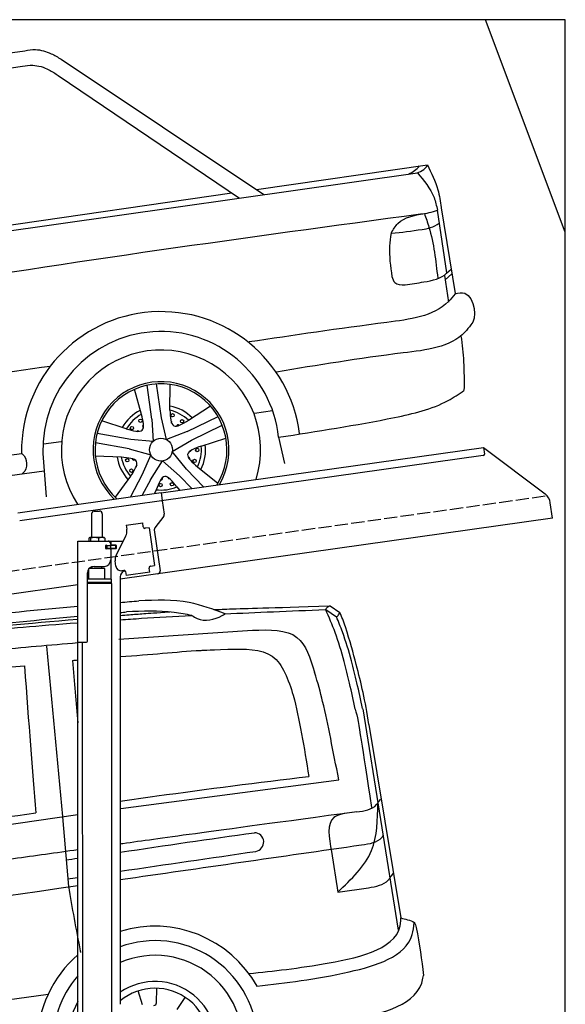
# Model space of a CAD drawing. Extents: x 199 to 6000, y -525 to 5850.
# Tile 4 of 4: x 3446 to 5500, y 2144 to 5850. Entities that reach past the tile are written whole.
import ezdxf

# ---------------------------------------------------------------- set-up
doc = ezdxf.new("R2010")
doc.units = 0
doc.header["$LTSCALE"] = 10
doc.header["$MEASUREMENT"] = 0
doc.linetypes.add('GEN3', pattern=[6.25, 5, -1.25])
doc.layers.get('0').update_dxf_attribs({"linetype": 'CONTINUOUS'})
for name, color, linetype in [('3', 6, 'GEN3'), ('CAR', 1, 'CONTINUOUS'), ('SICHTBARE_KANTEN_DIN_', 7, 'CONTINUOUS')]:
    doc.layers.add(name, color=color, linetype=linetype)
doc.layers.add('AM_0', color=7, linetype='CONTINUOUS', lineweight=30)

# ---------------------------------------------------------------- blocks, each defined once
blk = doc.blocks.new('Van200_EG')
at = {"layer": 'CAR'}
for p, q in [((30577.2, 3274.5), (30618, 3246.9)), ((30593.7, 3288.9), (30629.8, 3264.3)), ((29798.8, 3163.7), (30302.2, 3196.8)), ((30717.4, 2901.7), (30849.4, 2067.9)), ((30739.2, 2842), (30859.6, 2114.5)), ((29806.7, 2526.4), (30626.6, 2634.3)), ((29804.2, 2526), (29806.7, 2526.4)), ((27323.7, 2171.9), (29644.2, 2503.2)), ((29586.9, 2494.7), (29608.7, 2232.5)), ((30598.8, 2363.8), (30622.8, 2211.6)), ((30622.8, 2211.6), (30738.1, 2227.8)), ((27543.2, 1548.8), (29532.8, 1827.8)), ((29888.3, 1787), (29871.3, 1839.3)), ((29940.3, 1794.3), (29942.2, 1849.3)), ((30018.2, 1769.4), (30048.5, 1815.3))]:
    blk.add_line(p, q, dxfattribs=at)
for centre, radius, start, end in [((30308.6, 2399.7), 35.3, 278.266, 89.7479), ((29933.4, 1641.2), 441.9, 29.2479, 106.9984), ((29935.3, 1643.1), 385.6, 4.5254, 109.8845), ((29933.4, 1641.2), 441.9, 130.8756, 179.48), ((29935, 1643.4), 330.2, 347.4042, 113.3452), ((29935.3, 1643.1), 385.6, 139.032, 183.3106), ((29935, 1643.4), 231.7, 337.9146, 124.3813), ((29935, 1643.4), 206, 333.6849, 129.4239), ((29935, 1643.4), 330.2, 151.7436, 208.2564), ((29930.3, 1794.7), 10, 271.7882, 358)]:
    blk.add_arc(centre, radius, start, end, dxfattribs=at)
for points in [[(29804.2, 3301.7), (29827.5, 3303.7), (29850.8, 3305.7), (29874.2, 3307.7)], [(29804.2, 3263.8), (29811.9, 3264.5), (29819.7, 3265.2), (29827.5, 3265.9)], [(29892.5, 3259.8), (29914.2, 3261.2), (29936, 3262.6), (29990.2, 3266.1)], [(30198.6, 3258.8), (30315, 3264.3), (30440.2, 3269.5), (30577.2, 3274.5)], [(29804.2, 3252.5), (29815, 3253.4), (29826.1, 3254.3), (29837.3, 3255.3)], [(29804.2, 3236.6), (29829.6, 3238.3), (29856.1, 3240.1), (29883.8, 3241.9)], [(29837.3, 3255.3), (29855.7, 3256.8), (29874.1, 3258.3), (29892.5, 3259.8)], [(29883.8, 3241.9), (29944.6, 3245.6), (30007.5, 3249.2), (30073.3, 3252.6)], [(29526.7, 3137.7), (29546.5, 2923.6), (29566.3, 2709.6), (29586.1, 2495.6)], [(29623.8, 3083.4), (29630.5, 3084), (29637.3, 3084.5), (29644.2, 3085.1)], [(29623.8, 3083.4), (29630.6, 3002.4), (29637.4, 2923.9), (29644.2, 2848.6)], [(29443.4, 3062.9), (29460.4, 2841.4), (29471.9, 2671.9), (29486, 2509.3)], [(30455.1, 2952.1), (30478, 2865.6), (30496.6, 2754), (30513.2, 2647)], [(30688.5, 2899.4), (30703.1, 2849.6), (30712.6, 2763.6), (30749.7, 2530)], [(29804.2, 2361.8), (29974.8, 2386.6), (30137.8, 2411.5), (30308.7, 2434.9)], [(29804.2, 2258.9), (30106.7, 2302.3), (30409.3, 2345.7), (30711.9, 2389.1)], [(29599.5, 2332.8), (29614.5, 2334.8), (29629.4, 2336.9), (29644.2, 2339)], [(29804.2, 2290.2), (29976.1, 2315.2), (30143.2, 2339.6), (30313.6, 2364.8)], [(29606.2, 2261.5), (29618.9, 2263.3), (29631.6, 2265.2), (29644.2, 2267)], [(27340.4, 1905.5), (28108.3, 2015.7), (28876.3, 2125.8), (29644.2, 2236)]]:
    blk.add_open_spline(points, degree=3, dxfattribs=at)
for points, knots in [([(30198.6, 3258.8), (30154.1, 3275.5), (30049.9, 3314.6), (29938.2, 3310.2), (29874.2, 3307.7)], [0, 0, 0, 0, 141.325743, 331.027456, 331.027456, 331.027456, 331.027456]), ([(28241.2, 3113.3), (28387, 3133.2), (28707.9, 3176.9), (29174.7, 3243.1), (29497.3, 3274.4), (29644.2, 3287.6)], [0, 0, 0, 0, 441.664894, 971.537427, 1413.986548, 1413.986548, 1413.986548, 1413.986548]), ([(30073.3, 3252.6), (30051.2, 3256.9), (29970.3, 3272.8), (29887.6, 3268.8), (29827.5, 3265.9)], [0, 0, 0, 0, 67.469785, 246.836251, 246.836251, 246.836251, 246.836251]), ([(30156.5, 3274.5), (30166.3, 3275.1), (30257.7, 3278.9), (30355.4, 3281.1), (30593.7, 3288.9)], [253.741883, 253.741883, 253.741883, 253.741883, 322.989321, 518.291981, 518.291981, 518.291981, 518.291981]), ([(30577.2, 3274.5), (30580.3, 3280.1), (30584.3, 3287.3), (30591.9, 3288.6), (30593.7, 3288.9)], [0, 0, 0, 0, 17.428486, 22.636983, 22.636983, 22.636983, 22.636983]), ([(30688.2, 2900.4), (30681.4, 2932.8), (30668.7, 2992.9), (30644.5, 3089.3), (30617.2, 3182.9), (30589.6, 3246.1), (30577.2, 3274.5)], [0, 0, 0, 0, 99.320792, 184.369174, 298.124336, 391.159873, 391.159873, 391.159873, 391.159873]), ([(30618, 3246.7), (30621.9, 3250.2), (30627.3, 3255.3), (30629.2, 3262.3), (30629.8, 3264.3)], [0, 0, 0, 0, 15.273627, 21.496643, 21.496643, 21.496643, 21.496643]), ([(30739.2, 2842), (30726.3, 2934), (30702.5, 3030.4), (30663.9, 3174.5), (30637.8, 3249.3), (30629.8, 3264.3)], [0, 0, 0, 0, 234.896423, 370.689504, 421.512982, 421.512982, 421.512982, 421.512982]), ([(28059.6, 3015.8), (28153.3, 3033.9), (28553.4, 3110.3), (29067.5, 3176.3), (29488.3, 3213.8), (29644.2, 3225.3)], [37.963752, 37.963752, 37.963752, 37.963752, 324.409822, 1259.924276, 1590.366794, 1590.366794, 1590.366794, 1590.366794]), ([(28138.7, 3051), (28199.5, 3061.8), (28542.5, 3121), (29023.8, 3183.1), (29445.1, 3221.8), (29644.2, 3238.9)], [171.842484, 171.842484, 171.842484, 171.842484, 357.110137, 1216.113521, 1626.446413, 1626.446413, 1626.446413, 1626.446413]), ([(28297.6, 3085.6), (28427.4, 3105.7), (28729.6, 3152.6), (29178.8, 3206.1), (29498.2, 3236.2), (29644.2, 3249.4)], [0, 0, 0, 0, 394.255479, 917.126864, 1356.81106, 1356.81106, 1356.81106, 1356.81106]), ([(30073.3, 3252.6), (30079.7, 3248.5), (30112.9, 3227.1), (30164.6, 3237.3), (30195, 3256.5), (30198.6, 3258.8)], [0, 0, 0, 0, 22.595416, 117.648693, 130.804633, 130.804633, 130.804633, 130.804633]), ([(30715.7, 2902.3), (30708.9, 2934.7), (30696.2, 2994.8), (30672.1, 3091.2), (30647.7, 3174.6), (30625.4, 3228.6), (30618, 3246.9)], [0, 0, 0, 0, 99.320792, 184.369174, 298.124336, 359.504265, 359.504265, 359.504265, 359.504265]), ([(30302.2, 3196.8), (30365.9, 3199.1), (30484.9, 3203.2), (30519.3, 3091.4), (30535.3, 3039.5)], [0, 0, 0, 0, 168.99942, 315.572798, 315.572798, 315.572798, 315.572798]), ([(28049.8, 2946.7), (28168.9, 2967.7), (28593.7, 3042.7), (29126.5, 3105.3), (29540, 3141.7), (29644.2, 3150.6)], [0, 0, 0, 0, 362.531789, 1294.156043, 1607.848213, 1607.848213, 1607.848213, 1607.848213]), ([(29804.2, 3097.7), (29861, 3102.1), (29977.5, 3111), (30062.6, 3119.4), (30124.4, 3122.1), (30209.3, 3125.6)], [203.451852, 203.451852, 203.451852, 203.451852, 394.884581, 610.194596, 641.703175, 641.703175, 641.703175, 641.703175]), ([(30209.3, 3125.6), (30272.3, 3127), (30397.3, 3129.8), (30435.9, 3011.1), (30455.1, 2952.1)], [0, 0, 0, 0, 168.99942, 335.779218, 335.779218, 335.779218, 335.779218]), ([(28540.1, 2956.2), (28668.2, 2977.5), (28967.5, 3027.2), (29270.2, 3049.9), (29443.4, 3062.9)], [0, 0, 0, 0, 389.325694, 909.952043, 909.952043, 909.952043, 909.952043]), ([(30626.6, 2634.3), (30604.8, 2744.4), (30580, 2877.2), (30548.3, 2997.9), (30535.3, 3039.5)], [0, 0, 0, 0, 290.459213, 404.432115, 404.432115, 404.432115, 404.432115]), ([(29804.2, 2553.6), (29850.1, 2560.3), (30086.1, 2594.2), (30322.7, 2623.5), (30513.2, 2647)], [132.940063, 132.940063, 132.940063, 132.940063, 272.141647, 848.169641, 848.169641, 848.169641, 848.169641]), ([(30693.9, 2513.3), (30722.7, 2517.2), (30756, 2521.8), (30777.3, 2552.7), (30784.8, 2561.7), (30784.8, 2561.7)], [0, 0, 0, 0, 79.596131, 92.046017, 111.203029, 111.203029, 111.203029, 111.203029]), ([(30622.8, 2211.6), (30673.9, 2259.9), (30770.8, 2351.5), (30772.4, 2484.1), (30773.2, 2546.8)], [0, 0, 0, 0, 201.341385, 381.716335, 381.716335, 381.716335, 381.716335]), ([(28578.6, 2377.9), (28700, 2396.8), (29002, 2443.7), (29304.8, 2484.8), (29486, 2509.3)], [0, 0, 0, 0, 368.478841, 916.844242, 916.844242, 916.844242, 916.844242]), ([(30693.9, 2513.3), (30103.7, 2434.3), (29955.5, 2413.3), (29807.3, 2392.8), (29804.2, 2392.4)], [0, 0, 0, 0, 439.230717, 448.819345, 448.819345, 448.819345, 448.819345]), ([(30676.1, 2510.7), (30649.7, 2507.6), (30575.3, 2498.6), (30589.6, 2416.7), (30598.8, 2363.8)], [0, 0, 0, 0, 70.404192, 199.062703, 199.062703, 199.062703, 199.062703]), ([(30711.9, 2389.1), (30742.9, 2393.7), (30774.3, 2398), (30791.8, 2421), (30793.2, 2423)], [0, 0, 0, 0, 79.596131, 86.822489, 86.822489, 86.822489, 86.822489]), ([(29644.2, 2370.4), (29563.3, 2359.2), (29199.9, 2308.9), (28435.2, 2185.7), (27759.5, 2072.4), (27329.3, 1981)], [610.333286, 610.333286, 610.333286, 610.333286, 855.344026, 1711.653293, 2948.481072, 2948.481072, 2948.481072, 2948.481072]), ([(30738.1, 2227.8), (30766.7, 2233.2), (30800, 2237.8), (30821.3, 2268.7), (30827.8, 2277), (30831.7, 2282)], [0, 0, 0, 0, 79.596131, 92.046017, 111.203029, 111.203029, 111.203029, 111.203029]), ([(29609, 2233.5), (29622.9, 2152.1), (29637.2, 2068.9), (29654.5, 1986.2), (29654.9, 1984.3)], [0, 0, 0, 0, 247.578615, 253.374978, 253.374978, 253.374978, 253.374978]), ([(30288.1, 1904.6), (30380.3, 1914.3), (30567.2, 1934), (30862.8, 2001.8), (30859.7, 2110.7), (30859.6, 2114.5)], [0, 0, 0, 0, 304.498419, 617.213213, 628.527956, 628.527956, 628.527956, 628.527956]), ([(30859.6, 2114.5), (30867.8, 2112), (30884.5, 2106.9), (30912.2, 2101.8), (30930.9, 2021.1), (30938.3, 1956.3), (30945, 1898)], [0, 0, 0, 0, 26.570962, 53.720792, 73.875724, 256.158299, 256.158299, 256.158299, 256.158299]), ([(30318.3, 1857.2), (30428, 1869.9), (30623.5, 1892.5), (30896.1, 1972.4), (30908.6, 2080.8), (30910.4, 2095.9)], [0, 0, 0, 0, 351.757388, 627.204977, 671.745957, 671.745957, 671.745957, 671.745957]), ([(30319.7, 1673.5), (30430.9, 1689), (30636.6, 1717.5), (30929.7, 1788.5), (30944.5, 1894.3), (30945, 1898)], [0, 0, 0, 0, 362.689012, 670.396702, 681.362593, 681.362593, 681.362593, 681.362593])]:
    blk.add_open_spline(points, degree=3, knots=knots, dxfattribs=at)
blk = doc.blocks.new('Car205_OG')
at = {"layer": 'CAR'}
for p, q in [((34198, 3131.4), (34652.1, 3193.1)), ((34789, 3161.6), (35552.5, 2651.8)), ((34205.5, 3075.2), (34643.5, 3134.6)), ((34778.5, 3099.6), (35460.2, 2638.1)), ((35524.3, 2671.3), (36167.5, 2763.8)), ((33029.6, 2292.2), (36121.8, 2732.3)), ((34313.9, 2497), (35430.9, 2657.8)), ((36220, 2601.6), (36272, 2279.5)), ((36240.1, 2356.8), (36205.2, 2593.5)), ((36231.4, 2347.3), (36246.5, 2247.4)), ((36233.9, 2330.8), (36259.9, 2353.6)), ((36239.9, 2356.5), (36256.7, 2371.1)), ((35130.5, 1806.9), (35112.6, 1934.3)), ((35166.2, 1811.9), (35148.3, 1939.3)), ((35198.7, 1839.8), (35199.7, 1937.5)), ((35091.4, 1824.6), (35065.6, 1919.3)), ((35268.7, 1802.7), (35350.7, 1856.5)), ((35263.9, 1759.9), (35379.6, 1816.4)), ((35516.9, 1829.3), (35584.5, 1838.8)), ((35034.4, 1769.5), (34941.9, 1800.7)), ((35130.5, 1806.9), (35135, 1722.6)), ((35185.1, 1729.6), (35166.2, 1811.9)), ((35279.7, 1727.6), (35395.3, 1784)), ((35050.9, 1730), (34924.2, 1752.4)), ((35263.9, 1759.9), (35185.1, 1729.6)), ((34722.2, 1713.2), (34789.7, 1721.8)), ((35044.7, 1694.6), (34918, 1716.9)), ((35135, 1722.6), (35050.9, 1730)), ((35207.3, 1684.2), (35279.7, 1727.6)), ((35316.3, 1705.3), (35409.5, 1734.5)), ((35607.4, 1738.2), (35629.6, 1639.1)), ((32949.3, 1443.5), (34639.9, 1677.4)), ((34639.9, 1680.8), (34640, 1677.3)), ((34720.3, 1676.9), (34725, 1612.6)), ((35044.7, 1694.6), (35126.2, 1672.8)), ((35126.2, 1672.8), (35093.2, 1595.1)), ((35260.5, 1618.6), (35207.3, 1684.2)), ((35015.7, 1662.8), (34917.7, 1667.5)), ((35125, 1578.2), (35170.9, 1649)), ((35170.9, 1649), (35234.6, 1593.6)), ((32884.7, 1354.7), (34725, 1612.6)), ((34641.8, 1600.9), (34641.8, 1600.8)), ((34725, 1612.6), (34732.2, 1514.2)), ((35093.2, 1595.1), (35050.1, 1514.1)), ((35234.6, 1593.6), (35281, 1545.5)), ((35260.5, 1618.6), (35325.1, 1551.7)), ((35302.6, 1627.3), (35379.1, 1565.9)), ((35050.5, 1591.6), (34992.3, 1513.2)), ((35125, 1578.2), (35094.2, 1520.3)), ((35146.3, 1540.8), (35141, 1526.8)), ((35224.7, 1551.9), (35234, 1538.9))]:
    blk.add_line(p, q, dxfattribs=at)
for centre, radius in [((35208.4, 1821), 6.36), ((35055.3, 1773), 6.36), ((35087.7, 1800.3), 6.36), ((35244.4, 1798.7), 6.36), ((35164.9, 1691.6), 43), ((35301.4, 1690.3), 6.36), ((35037.7, 1651.8), 6.36), ((35291.3, 1649.1), 6.36), ((35053.7, 1612.6), 6.36), ((35163.5, 1558.3), 6.36), ((35205.8, 1561.4), 6.36)]:
    blk.add_circle(centre, radius, dxfattribs=at)
for centre, radius, start, end in [((36047.8, 2836.9), 118.7, 294.4638, 319.2934), ((36113.3, 2795.1), 63.4, 277.6763, 329.2695), ((36129.5, 2779.3), 200.7, 273.5975, 292.1855), ((35165.1, 1686), 525.2, 7.3137, 180.57), ((35164.9, 1691.6), 444.9, 6.0029, 181.8997), ((35164.9, 1691.6), 375.1, 342.6049, 213.2261), ((35164.9, 1691.6), 256, 329.0759, 226.637), ((35164.9, 1691.6), 248.2, 327.6097, 228.0879), ((35166.9, 1695.1), 163.9, 45.1992, 78.6736), ((35163.6, 1692.9), 166.1, 117.3594, 150.4276), ((35164.9, 1691.6), 152, 118.8141, 149.1859), ((35164.9, 1691.6), 152, 46.8141, 77.1859), ((35102.1, 1779.2), 6.36, 119.5051, 235.2581), ((35199, 1794.1), 6.36, 339.869, 53.9068), ((35228.8, 1778.4), 6.36, 47.5051, 163.2581), ((35078, 1755.7), 6.36, 51.869, 125.9068), ((35164.9, 1691.6), 152, 334.8141, 5.1859), ((35168.3, 1691.3), 164.5, 333.3287, 6.5396), ((35272.9, 1690.9), 6.36, 267.869, 341.9068), ((35162.6, 1690.4), 165.3, 189.3542, 222.4598), ((35164.9, 1691.6), 152, 190.8141, 221.1859), ((35062.3, 1659), 6.36, 191.5051, 307.2581), ((35077.2, 1628.8), 6.36, 123.869, 197.9068), ((35267.2, 1657.7), 6.36, 335.5051, 91.2581), ((35164.3, 1583.9), 6.36, 263.5051, 19.2581), ((35197.6, 1588.8), 6.36, 195.869, 269.9068), ((35164.9, 1691.6), 152, 262.8141, 293.1859)]:
    blk.add_arc(centre, radius, start, end, dxfattribs=at)
for points, knots in [([(34652.1, 3193.1), (34665.5, 3195.4), (34699.1, 3201.1), (34746.8, 3186), (34776.7, 3168.7), (34789, 3161.6)], [0, 0, 0, 0, 40.330261, 101.403116, 144.207504, 144.207504, 144.207504, 144.207504]), ([(34643.5, 3134.6), (34656.4, 3136.7), (34690.3, 3142), (34737.8, 3126.3), (34766.9, 3107.2), (34778.5, 3099.6)], [0, 0, 0, 0, 39.093953, 101.876104, 143.592094, 143.592094, 143.592094, 143.592094]), ([(36167.5, 2763.8), (36182.4, 2733), (36207.5, 2681.7), (36216.3, 2625.4), (36219.9, 2602.8)], [0, 0, 0, 0, 101.819881, 170.094054, 170.094054, 170.094054, 170.094054]), ([(36130.1, 2733.9), (36154.7, 2704.5), (36190, 2662.4), (36201.7, 2609.5), (36205.2, 2593.5)], [0, 0, 0, 0, 112.410766, 161.086081, 161.086081, 161.086081, 161.086081]), ([(32954.8, 2073.4), (33172.3, 2112.7), (33579, 2186.1), (34638.1, 2375.9), (35485.4, 2490.3), (36142, 2579)], [0, 0, 0, 0, 662.950234, 1240.086614, 3227.47683, 3227.47683, 3227.47683, 3227.47683]), ([(36031, 2506.1), (36038.8, 2519.5), (36064.7, 2564.4), (36118.4, 2573.8), (36156.1, 2580.4)], [0, 0, 0, 0, 44.935217, 151.152225, 151.152225, 151.152225, 151.152225]), ([(36156.1, 2580.4), (36162.1, 2563.5), (36189.9, 2485.2), (36199.2, 2402.3), (36206.4, 2337.5)], [0, 0, 0, 0, 53.985537, 248.639818, 248.639818, 248.639818, 248.639818]), ([(36031, 2506.1), (36071.8, 2509.8), (36124.2, 2517.5), (36190.2, 2526.9), (36212.4, 2544.6)], [0, 0, 0, 0, 113.808276, 170.354686, 170.354686, 170.354686, 170.354686]), ([(36031, 2506.1), (36028.4, 2489.9), (36021.6, 2436), (36028, 2381.6), (36034.1, 2343.5)], [59.852643, 59.852643, 59.852643, 59.852643, 109.041859, 223.625903, 223.625903, 223.625903, 223.625903]), ([(36034.1, 2343.5), (36036.7, 2334.6), (36043.4, 2311.5), (36068.8, 2312), (36084.4, 2312.2)], [0, 0, 0, 0, 25.491058, 66.031302, 66.031302, 66.031302, 66.031302]), ([(36084.4, 2312.2), (36106.9, 2315.4), (36160.2, 2323.4), (36222.3, 2335.6), (36239.9, 2356.5), (36240.1, 2356.8)], [44.949749, 44.949749, 44.949749, 44.949749, 113.808276, 206.304563, 207.354155, 207.354155, 207.354155, 207.354155]), ([(36272.4, 2277.9), (36264.1, 2267.8), (36203.4, 2194.2), (35910.1, 2158.3), (35664.1, 2121.9), (35496.4, 2097)], [0, 0, 0, 0, 38.849066, 283.456912, 807.183171, 807.183171, 807.183171, 807.183171]), ([(36270.8, 2278.4), (36284.1, 2281.1), (36343.2, 2293.4), (36355.8, 2180.3), (36331.5, 2161.7), (36331.5, 2161.7)], [0, 0, 0, 0, 37.675735, 167.103276, 167.201239, 167.201239, 167.201239, 167.201239]), ([(36331.5, 2161.7), (36324.1, 2152.1), (36266.7, 2077.1), (35984.9, 2047.7), (35753.7, 2009.3), (35600.2, 1983.9)], [0, 0, 0, 0, 35.919064, 280.526909, 762.583884, 762.583884, 762.583884, 762.583884]), ([(36293.8, 2119.3), (36297.8, 2087.1), (36306.3, 2019), (36305.6, 1950.4), (36305.2, 1914.3)], [0, 0, 0, 0, 97.320266, 205.516422, 205.516422, 205.516422, 205.516422]), ([(32807.1, 1681.6), (33093.3, 1735.7), (33738.1, 1857.5), (34387.4, 1953.3), (34748.4, 2006.5)], [0, 0, 0, 0, 873.812741, 1968.558424, 1968.558424, 1968.558424, 1968.558424]), ([(35607.4, 1738.2), (35752.5, 1760.6), (35966.9, 1793.6), (36207.4, 1848.4), (36285.6, 1901.1), (36305.2, 1914.3)], [0, 0, 0, 0, 443.140762, 654.278293, 724.968094, 724.968094, 724.968094, 724.968094]), ([(35034.4, 1769.5), (35059.6, 1762.7), (35109.8, 1749), (35097.5, 1799.5), (35091.4, 1824.6)], [0, 0, 0, 0, 60.020697, 119.59291, 119.59291, 119.59291, 119.59291]), ([(35198.7, 1839.8), (35199.9, 1813.7), (35202.5, 1761.7), (35246.7, 1789.1), (35268.7, 1802.7)], [0, 0, 0, 0, 60.020697, 119.59291, 119.59291, 119.59291, 119.59291]), ([(35316.3, 1705.3), (35291.8, 1696.1), (35243.2, 1677.6), (35282.8, 1644), (35302.6, 1627.3)], [0, 0, 0, 0, 60.020697, 119.59291, 119.59291, 119.59291, 119.59291]), ([(34639.9, 1677.4), (34641.4, 1676.5), (34662.9, 1663.6), (34664.1, 1616.7), (34643.4, 1601.9), (34641.8, 1600.8)], [0, 0, 0, 0, 4.912291, 75.332407, 81.032769, 81.032769, 81.032769, 81.032769]), ([(35050.5, 1591.6), (35064.8, 1613.5), (35093.3, 1657), (35041.5, 1660.9), (35015.7, 1662.8)], [0, 0, 0, 0, 60.020697, 119.59291, 119.59291, 119.59291, 119.59291]), ([(35224.7, 1551.9), (35208.3, 1572.3), (35175.7, 1612.8), (35156.1, 1564.8), (35146.3, 1540.8)], [0, 0, 0, 0, 60.020697, 119.59291, 119.59291, 119.59291, 119.59291])]:
    blk.add_open_spline(points, degree=3, knots=knots, dxfattribs=at)

msp = doc.modelspace()

# ---------------------------------------------------------------- linework, layer by layer
for p, q in [((5499.5, 5050), (5199.5, 5850)), ((3978.5, 4069.4), (5191.6, 4239.9)), ((5191.6, 4239.9), (5195.1, 4215.1)), ((5191.6, 4239.9), (5423.5, 4065.1)), ((5190.8, 4209.5), (3979.7, 4039.3)), ((3438.7, 3994.5), (3978.4, 4070.4)), ((3979.7, 4039.3), (3446, 3964.3)), ((3978.4, 4070.4), (3982.7, 4039.7)), ((3982.7, 4039.7), (3989.8, 3989.3)), ((5451.2, 3973.4), (5443, 4032.1)), ((3716.7, 3990.6), (3716.7, 3900.6)), ((3726.7, 4000.6), (3746.7, 4000.6)), ((3756.7, 3990.6), (3756.7, 3900.6)), ((5451.2, 3973.4), (3824.7, 3744.8)), ((3987.9, 3981.9), (3954.5, 3937.7)), ((3846.7, 3947.9), (3909, 3956.6)), ((3846.7, 3947.9), (3848.9, 3932)), ((3849.5, 3927.8), (3848.9, 3932)), ((3911.3, 3940.8), (3909, 3956.6)), ((3911.3, 3940.8), (3911.4, 3939.8)), ((3917.1, 3935.6), (3918, 3935.7)), ((3933.9, 3937.9), (3918, 3935.7)), ((3933.9, 3937.9), (3953.9, 3795.3)), ((3952.6, 3930.3), (3974.3, 3776)), ((3706.8, 3898.2), (3706.8, 3887.6)), ((3727.5, 3900.6), (3709.5, 3900.6)), ((3712.5, 3898.2), (3712.5, 3887.6)), ((3754.5, 3900.6), (3727.5, 3900.6)), ((3742.5, 3898.2), (3742.5, 3887.6)), ((3764.2, 3900.6), (3754.5, 3900.6)), ((3766.6, 3898.2), (3766.6, 3887.6)), ((3808.5, 3833.5), (3846, 3907.1)), ((3664.7, 3887.6), (3836.1, 3887.6)), ((3664.7, 3507.6), (3664.7, 3887.6)), ((3773.4, 3871.6), (3769.7, 3871.6)), ((3807.7, 3859.6), (3769.8, 3859.6)), ((3770.7, 3861.8), (3770.7, 3869)), ((3773.4, 3871.6), (3785.7, 3871.6)), ((3785.7, 3859.1), (3773.4, 3859.1)), ((3773.7, 3871.6), (3773.7, 3859.6)), ((3787.7, 3871.6), (3785.7, 3871.6)), ((3787.7, 3871.6), (3788.7, 3871.6)), ((3788.7, 3877.6), (3788.7, 3874.6)), ((3789.4, 3871.6), (3788.7, 3871.6)), ((3788.7, 3859.6), (3788.7, 3871.6)), ((3788.7, 3856.1), (3788.7, 3817.6)), ((3807, 3871.6), (3789.4, 3871.6)), ((3789.7, 3872.1), (3789.7, 3887.6)), ((3808.7, 3872.1), (3789.7, 3872.1)), ((3789.7, 3744.7), (3789.7, 3859.1)), ((3808.7, 3859.1), (3789.7, 3859.1)), ((3807, 3871.6), (3807.7, 3871.6)), ((3807.7, 3859.6), (3807.7, 3871.6)), ((3809.7, 3871.1), (3809.7, 3860.1)), ((3766.7, 3784.6), (3706.7, 3783.9)), ((3706.7, 3744.7), (3706.7, 3783.9)), ((3718.7, 3784), (3718.7, 3791.6)), ((3725.7, 3792.6), (3763.7, 3792.6)), ((3754.7, 3784.5), (3754.7, 3792.6)), ((3766.7, 3744.6), (3766.7, 3784.6)), ((3807.8, 3793), (3805.1, 3812.8)), ((3932.8, 3787.3), (3933, 3786.3)), ((3935.2, 3770.5), (3933, 3786.3)), ((3938.1, 3793.1), (3937.1, 3793)), ((3938.1, 3793.1), (3953.9, 3795.3)), ((3700.7, 3510.6), (3700.7, 3767.6)), ((3791.7, 3744.6), (3700.7, 3744.6)), ((3791.7, 3731.4), (3791.7, 3744.6)), ((3824.7, 3752.6), (3824.7, 2144.3)), ((3838.4, 3777.1), (3830.4, 3775.9)), ((3844, 3772.8), (3846.1, 3757.9)), ((3935.2, 3770.5), (3846.1, 3757.9)), ((3664.7, 3722.4), (960, 3342.2)), ((3791.7, 3731.4), (3700.7, 3731.4)), ((3788.7, 3729.6), (3700.7, 3729.6)), ((3791.7, 3727.9), (3700.7, 3727.9)), ((3788.7, 3729.6), (3791.7, 3731.4)), ((3788.7, 3729.6), (3791.7, 3727.9)), ((3789.7, 3729.1), (3789.7, 3730.2)), ((3791.7, 3727.9), (3791.8, 1671.7)), ((3664.7, 1587.6), (3664.7, 3507.6)), ((3664.7, 3507.6), (3697.7, 3507.6)), ((3681.7, 3507.6), (3681.8, 1671.6))]:
    msp.add_line(p, q)
msp.add_polyline3d([(3844, 3772.8, 0), (3844, 3772.8, 0), (3844, 3772.8, 0), (3844, 3772.8, 0), (3844, 3772.8, 0), (3844, 3772.8, 0), (3844, 3772.8, 0), (3844, 3772.9, 0), (3844, 3772.9, 0), (3844, 3772.9, 0), (3844, 3772.9, 0), (3844, 3772.9, 0), (3844, 3772.9, 0), (3844, 3772.9, 0), (3844, 3772.9, 0), (3844, 3772.9, 0), (3844, 3772.9, 0), (3844, 3772.9, 0), (3844, 3772.9, 0), (3844, 3772.9, 0), (3844, 3773, 0), (3844, 3773, 0), (3844, 3773, 0), (3844, 3773, 0), (3844, 3773, 0), (3844, 3773, 0), (3844, 3773, 0), (3844, 3773, 0), (3844, 3773, 0), (3844, 3773, 0), (3844, 3773, 0), (3844, 3773, 0), (3844, 3773, 0), (3844, 3773.1, 0), (3844, 3773.1, 0), (3844, 3773.1, 0), (3844, 3773.1, 0), (3843.9, 3773.1, 0), (3843.9, 3773.1, 0), (3843.9, 3773.1, 0), (3843.9, 3773.1, 0), (3843.9, 3773.1, 0), (3843.9, 3773.1, 0), (3843.9, 3773.1, 0), (3843.9, 3773.1, 0), (3843.9, 3773.1, 0), (3843.9, 3773.2, 0), (3843.9, 3773.2, 0), (3843.9, 3773.2, 0), (3843.9, 3773.2, 0), (3843.9, 3773.2, 0), (3843.9, 3773.2, 0), (3843.9, 3773.2, 0), (3843.9, 3773.2, 0), (3843.9, 3773.2, 0), (3843.9, 3773.2, 0), (3843.9, 3773.2, 0), (3843.9, 3773.2, 0), (3843.9, 3773.2, 0), (3843.9, 3773.3, 0), (3843.9, 3773.3, 0), (3843.9, 3773.3, 0), (3843.9, 3773.3, 0), (3843.9, 3773.3, 0), (3843.9, 3773.3, 0), (3843.9, 3773.3, 0), (3843.9, 3773.3, 0), (3843.9, 3773.3, 0), (3843.9, 3773.3, 0), (3843.9, 3773.3, 0), (3843.9, 3773.3, 0), (3843.9, 3773.3, 0), (3843.9, 3773.4, 0), (3843.9, 3773.4, 0), (3843.9, 3773.4, 0), (3843.9, 3773.4, 0), (3843.9, 3773.4, 0), (3843.9, 3773.4, 0), (3843.9, 3773.4, 0), (3843.9, 3773.4, 0), (3843.9, 3773.4, 0), (3843.9, 3773.4, 0), (3843.9, 3773.4, 0), (3843.9, 3773.4, 0), (3843.9, 3773.4, 0), (3843.9, 3773.5, 0), (3843.9, 3773.5, 0), (3843.9, 3773.5, 0), (3843.9, 3773.5, 0), (3843.9, 3773.5, 0), (3843.9, 3773.5, 0), (3843.8, 3773.5, 0), (3843.8, 3773.5, 0), (3843.8, 3773.5, 0), (3843.8, 3773.5, 0), (3843.8, 3773.5, 0), (3843.8, 3773.5, 0), (3843.8, 3773.5, 0), (3843.8, 3773.6, 0), (3843.8, 3773.6, 0), (3843.8, 3773.6, 0), (3843.8, 3773.6, 0), (3843.8, 3773.6, 0), (3843.8, 3773.6, 0), (3843.8, 3773.6, 0), (3843.8, 3773.6, 0), (3843.8, 3773.6, 0), (3843.8, 3773.6, 0), (3843.8, 3773.6, 0), (3843.8, 3773.6, 0), (3843.8, 3773.6, 0), (3843.8, 3773.7, 0), (3843.8, 3773.7, 0), (3843.8, 3773.7, 0), (3843.8, 3773.7, 0), (3843.8, 3773.7, 0), (3843.8, 3773.7, 0), (3843.8, 3773.7, 0), (3843.8, 3773.7, 0), (3843.8, 3773.7, 0), (3843.8, 3773.7, 0), (3843.8, 3773.7, 0), (3843.8, 3773.7, 0), (3843.8, 3773.7, 0), (3843.8, 3773.8, 0), (3843.8, 3773.8, 0), (3843.8, 3773.8, 0), (3843.8, 3773.8, 0)])
for centre, radius, start, end in [((5190.1, 4214.4), 5, 278, 8), ((5393.5, 4025.2), 50, 8, 53), ((3726.7, 3990.6), 10, 90, 180), ((3746.7, 3990.6), 10, 0, 90), ((3979.9, 3987.9), 10, 323, 8), ((3916.4, 3940.5), 5, 188, 278), ((3962.5, 3931.7), 10, 143, 188), ((3715.2, 3893.1), 9.81, 138.3564, 148.753), ((3710, 3897.9), 2.75, 100.7661, 142.4343), ((3709.6, 3898.5), 2.09, 44.8448, 91.5619), ((3705.5, 3894.1), 8.11, 30.3376, 47.0532), ((3727.4, 3853.3), 47.4, 71.4743, 108.3354), ((3754.5, 3869.3), 31.3, 67.162, 112.72), ((3761.2, 3895.2), 6.2, 28.4134, 60.7068), ((3814.8, 3923), 35, 333, 8), ((3770.7, 3871.6), 1, 48.5904, 221.4096), ((3770.7, 3859.1), 1, 138.5904, 311.4096), ((3767.7, 3869), 3, 0, 41.4096), ((3767.7, 3861.8), 3, 318.5904, 0), ((3773.4, 3874.6), 3, 228.5904, 270), ((3773.4, 3856.1), 3, 90, 131.4096), ((3778.7, 3877.6), 10, 0, 90), ((3785.7, 3874.6), 3, 270, 0), ((3785.7, 3856.1), 3, 0, 90), ((3808.7, 3871.1), 1, 0, 90), ((3808.7, 3860.1), 1, 270, 0), ((3763.7, 3817.6), 25, 270, 0), ((3839.7, 3817.6), 35, 153, 188), ((3725.7, 3767.6), 25, 90, 180), ((3827.6, 3795.7), 20, 188, 278), ((3937.8, 3788), 5, 98, 188), ((3849.7, 3752.6), 25, 108.6472, 180), ((3839, 3772.1), 5, 19.537, 98), ((3964.4, 3774.6), 10, 278, 8), ((3697.7, 3510.6), 3, 270, 0)]:
    msp.add_arc(centre, radius, start, end)
at = {"layer": '3'}
msp.add_line((423.4, 3354.7), (5430.8, 4058.4), dxfattribs=at)
at = {"layer": 'SICHTBARE_KANTEN_DIN_'}
for p, q in [((5499.5, 5850), (199.4, 5850)), ((5499.5, -400), (5499.5, 5850))]:
    msp.add_line(p, q, dxfattribs=at)

# ---------------------------------------------------------------- block references
at = {"layer": 'AM_0'}
for name, p in [('Car205_OG', (-31187.1, 2540.1)), ('Van200_EG', (-25979.5, 355.1))]:
    msp.add_blockref(name, p, dxfattribs=at)

doc.saveas('drawing.dxf')
